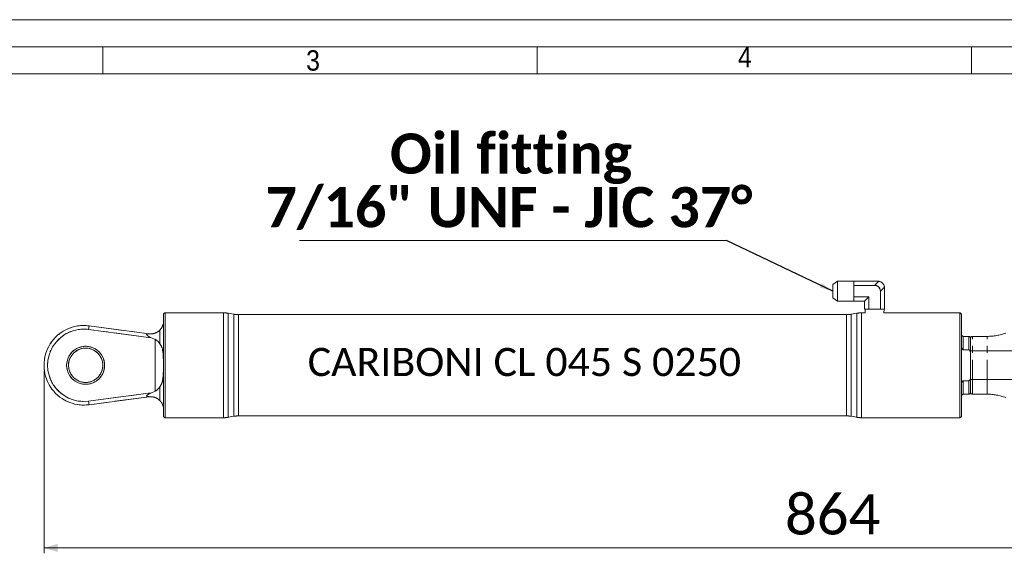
# Model space of a CAD drawing. Header units: millimetres. Extents: x 30 to 2493, y 30 to 1752.
# Tile 6 of 9: x 494 to 1038, y 1457 to 1752. Entities that reach past the tile are written whole.
import ezdxf

# ---------------------------------------------------------------- set-up
doc = ezdxf.new("R2010")
doc.units = ezdxf.units.MM
doc.header["$LTSCALE"] = 3
doc.linetypes.add('SLD-Combinazione-di-due-tratteggi', pattern=[12.7, 6.35, -1.27, 1.27, -1.27, 1.27, -1.27])
doc.linetypes.add('SLD-Solido', pattern=[0])
doc.styles.add('SLDTEXTSTYLE0', font='GOTHIC.TTF', dxfattribs={"width": 0.913})
doc.styles.add('SLDTEXTSTYLE3', font='calibri.ttf')
doc.styles.add('SLDTEXTSTYLE4', font='calibrib.ttf')
doc.styles.add('SLDTEXTSTYLE5', font='calibriz.ttf')
doc.styles.get("Standard").update_dxf_attribs({"font": 'calibrib.ttf'})
doc.dimstyles.new('SLDDIMSTYLE1', dxfattribs={"dimtxt": 22.225, "dimasz": 7.5, "dimexe": 0, "dimexo": 0.0625, "dimgap": 5.55625, "dimtad": 1, "dimrnd": 1e-09, "dimzin": 12, "dimdsep": 46, "dimtxsty": 'SLDTEXTSTYLE4', "dimsah": 1, "dimcen": 0.09, "dimadec": 0, "dimazin": 3, "dimtfac": 1, "dimtofl": 0, "dimtmove": 0, "dimatfit": 3, "dimfxl": 1, "dimfrac": 2, "dimtolj": 1, "dimtzin": 12, "dimarcsym": 0})
doc.dimstyles.new('SLDDIMSTYLE2', dxfattribs={"dimtxt": 0.18, "dimasz": 7.5, "dimexe": 0, "dimexo": 0.0625, "dimgap": 0, "dimtad": 0, "dimtih": 1, "dimtoh": 1, "dimdec": 0, "dimrnd": 1e-09, "dimzin": 0, "dimdsep": 46, "dimtxsty": 'Standard', "dimsah": 1, "dimcen": 0.09, "dimadec": 0, "dimazin": 0, "dimtfac": 7.5, "dimtdec": 0, "dimtofl": 0, "dimtmove": 0, "dimatfit": 3, "dimfxl": 1, "dimfrac": 2, "dimtolj": 1, "dimtzin": 0, "dimarcsym": 0})

# ---------------------------------------------------------------- blocks, each defined once
blk = doc.blocks.new('_D_1')
at = {"color": 7, "linetype": 'SLD-Solido', "lineweight": 0, "transparency": 16777216}
for p, q in [((507.41, 1557.85), (507.41, 1456.85)), ((1371.41, 1557.85), (1371.41, 1456.85)), ((1371.41, 1459.85), (507.41, 1459.85))]:
    blk.add_line(p, q, dxfattribs=at)
for points in [[(507.41, 1459.85), (514.91, 1457.6), (514.91, 1462.1)], [(1371.41, 1459.85), (1363.91, 1462.1), (1363.91, 1457.6)]]:
    blk.add_solid(points, dxfattribs=at)
at = {"color": 7, "linetype": 'SLD-Solido', "lineweight": 0, "transparency": 16777216, "insert": (916.87, 1489.49), "char_height": 22.225, "attachment_point": 1, "style": 'SLDTEXTSTYLE3'}
blk.add_mtext('864', dxfattribs=at)
blk = doc.blocks.new('SW_NOTE_3')
at = {"color": 0, "linetype": 'SLD-Solido', "lineweight": 0}
blk.add_line((-235.98, 0), (0, 0), dxfattribs=at)
at = {"color": 0, "linetype": 'Continuous', "lineweight": 0, "char_height": 22.225, "attachment_point": 2, "style": 'SLDTEXTSTYLE4'}
for s, insert in [('Oil fitting', (-119.08, 59.27)), ('7/16" UNF - JIC 37°', (-120.22, 29.63))]:
    blk.add_mtext(s, dxfattribs=dict(at, insert=insert))

msp = doc.modelspace()

# ---------------------------------------------------------------- linework, layer by layer
at = {"color": 7, "linetype": 'SLD-Solido', "lineweight": 0}
for p, q in [((2493, 1752), (30, 1752)), ((2478, 1737), (45, 1737)), ((540, 1722), (540, 1737)), ((780, 1722), (780, 1737)), ((1020, 1722), (1020, 1737))]:
    msp.add_line(p, q, dxfattribs=at)
at = {"color": 7, "linetype": 'SLD-Solido', "lineweight": 15}
for p, q in [((2463, 1722), (60, 1722)), ((945.988, 1607.409), (943.408, 1605.465)), ((943.408, 1598.242), (943.408, 1605.465)), ((954.908, 1607.409), (945.988, 1607.409)), ((945.988, 1607.409), (945.988, 1596.297)), ((954.908, 1607.409), (954.908, 1607.353)), ((954.908, 1607.011), (954.908, 1607.353)), ((968.241, 1607.353), (954.908, 1607.353)), ((954.908, 1607.011), (954.908, 1606.222)), ((954.908, 1605.029), (954.908, 1606.222)), ((966.408, 1605.029), (968.703, 1607.324)), ((954.908, 1605.029), (954.908, 1602.642)), ((966.408, 1605.029), (954.908, 1605.029)), ((954.908, 1602.642), (954.908, 1601.065)), ((954.908, 1601.065), (954.908, 1598.678)), ((971.878, 1604.148), (969.583, 1601.853)), ((969.583, 1601.853), (969.583, 1591.853)), ((971.908, 1603.686), (971.908, 1591.853)), ((943.408, 1598.242), (945.988, 1596.297)), ((945.988, 1596.297), (954.908, 1596.297)), ((963.232, 1598.678), (954.908, 1598.678)), ((954.908, 1597.484), (954.908, 1598.678)), ((954.908, 1597.484), (954.908, 1596.696)), ((954.908, 1596.353), (954.908, 1596.696)), ((954.908, 1596.353), (954.908, 1596.297)), ((960.908, 1596.353), (954.908, 1596.353)), ((960.908, 1596.353), (963.232, 1598.678)), ((960.908, 1596.353), (960.908, 1591.853)), ((963.232, 1598.678), (963.232, 1591.853)), ((573.408, 1560.853), (573.408, 1588.853)), ((583.779, 1589.853), (574.408, 1589.853)), ((574.408, 1560.853), (574.408, 1589.853)), ((584.1, 1589.853), (585.408, 1589.853)), ((585.408, 1589.853), (586.715, 1589.853)), ((606.595, 1589.853), (587.055, 1589.853)), ((606.595, 1531.853), (606.595, 1589.853)), ((612.286, 1589.081), (609.2, 1589.625)), ((609.2, 1589.625), (609.2, 1532.081)), ((612.286, 1560.853), (612.286, 1589.081)), ((950.924, 1588.853), (614.891, 1588.853)), ((614.891, 1588.853), (614.891, 1560.853)), ((950.924, 1560.853), (950.924, 1588.853)), ((956.615, 1589.625), (953.529, 1589.081)), ((953.529, 1589.081), (953.529, 1532.625)), ((956.615, 1560.853), (956.615, 1589.625)), ((961.263, 1589.853), (959.22, 1589.853)), ((959.22, 1589.853), (959.22, 1531.853)), ((963.232, 1591.853), (960.908, 1591.853)), ((961.193, 1591.853), (961.263, 1589.853)), ((963.232, 1591.853), (969.583, 1591.853)), ((971.908, 1591.853), (969.583, 1591.853)), ((971.552, 1589.853), (971.622, 1591.853)), ((1000.758, 1589.853), (971.552, 1589.853)), ((1001.1, 1589.853), (1002.408, 1589.853)), ((1002.408, 1589.853), (1003.715, 1589.853)), ((1013.408, 1589.853), (1004.037, 1589.853)), ((1013.408, 1560.853), (1013.408, 1589.853)), ((1014.408, 1560.853), (1014.408, 1588.853)), ((532.279, 1582.665), (532.018, 1580.682)), ((565.228, 1576.31), (532.018, 1580.682)), ((532.279, 1582.665), (565.489, 1578.293)), ((565.489, 1578.293), (565.475, 1578.19)), ((566.998, 1578.258), (565.475, 1578.19)), ((571.408, 1580.336), (571.408, 1572.763)), ((565.291, 1576.792), (565.228, 1576.31)), ((565.291, 1576.792), (566.425, 1576.233)), ((568.908, 1575.134), (566.425, 1576.233)), ((568.908, 1546.573), (568.908, 1575.134)), ((1018.408, 1576.853), (1015.408, 1576.853)), ((1015.408, 1576.853), (1015.408, 1569.441)), ((1018.408, 1576.853), (1018.408, 1569.441)), ((1019.408, 1575.853), (1019.408, 1567.391)), ((1015.408, 1569.441), (1018.408, 1569.441)), ((1269.408, 1568.788), (1019.408, 1568.788)), ((1019.408, 1567.391), (1019.408, 1554.315)), ((573.408, 1532.853), (573.408, 1560.853)), ((574.408, 1531.853), (574.408, 1560.853)), ((612.286, 1532.625), (612.286, 1560.853)), ((614.891, 1560.853), (614.891, 1532.853)), ((950.924, 1532.853), (950.924, 1560.853)), ((956.615, 1532.081), (956.615, 1560.853)), ((1013.408, 1531.853), (1013.408, 1560.853)), ((1014.408, 1532.853), (1014.408, 1560.853)), ((1018.408, 1552.265), (1015.408, 1552.265)), ((1015.408, 1552.265), (1015.408, 1544.853)), ((1018.408, 1552.265), (1018.408, 1544.853)), ((1019.408, 1554.315), (1019.408, 1545.853)), ((1019.408, 1552.918), (1269.408, 1552.918)), ((532.018, 1541.024), (565.228, 1545.396)), ((565.291, 1544.914), (565.228, 1545.396)), ((566.425, 1545.473), (565.291, 1544.914)), ((566.425, 1545.473), (568.908, 1546.573)), ((571.408, 1548.943), (571.408, 1541.37)), ((532.279, 1539.041), (532.018, 1541.024)), ((565.489, 1543.414), (532.279, 1539.041)), ((565.475, 1543.517), (566.998, 1543.448)), ((565.489, 1543.414), (565.475, 1543.517)), ((1015.408, 1544.853), (1018.408, 1544.853)), ((574.408, 1531.853), (606.595, 1531.853)), ((609.2, 1532.081), (612.286, 1532.625)), ((614.891, 1532.853), (950.924, 1532.853)), ((953.529, 1532.625), (956.615, 1532.081)), ((959.22, 1531.853), (1013.408, 1531.853))]:
    msp.add_line(p, q, dxfattribs=at)
at = {"color": 7, "linetype": 'SLD-Combinazione-di-due-tratteggi', "lineweight": 0}
for p, q in [((945.988, 1607.409), (943.408, 1605.465)), ((945.988, 1607.409), (943.408, 1605.465)), ((943.408, 1598.242), (943.408, 1605.465)), ((943.408, 1598.242), (943.408, 1605.465)), ((954.908, 1607.409), (945.988, 1607.409)), ((945.988, 1607.409), (945.988, 1596.297)), ((954.908, 1607.409), (945.988, 1607.409)), ((945.988, 1607.409), (945.988, 1596.297)), ((954.908, 1607.409), (954.908, 1607.353)), ((954.908, 1607.409), (954.908, 1607.353)), ((954.908, 1607.011), (954.908, 1607.353)), ((968.241, 1607.353), (954.908, 1607.353)), ((954.908, 1607.011), (954.908, 1607.353)), ((968.241, 1607.353), (954.908, 1607.353)), ((954.908, 1607.011), (954.908, 1606.222)), ((954.908, 1607.011), (954.908, 1606.222)), ((954.908, 1605.029), (954.908, 1606.222)), ((954.908, 1605.029), (954.908, 1606.222)), ((966.408, 1605.029), (968.703, 1607.324)), ((966.408, 1605.029), (968.703, 1607.324)), ((954.908, 1605.029), (954.908, 1602.642)), ((966.408, 1605.029), (954.908, 1605.029)), ((954.908, 1605.029), (954.908, 1602.642)), ((966.408, 1605.029), (954.908, 1605.029)), ((954.908, 1602.642), (954.908, 1601.065)), ((954.908, 1602.642), (954.908, 1601.065)), ((954.908, 1601.065), (954.908, 1598.678)), ((954.908, 1601.065), (954.908, 1598.678)), ((971.878, 1604.148), (969.583, 1601.853)), ((971.878, 1604.148), (969.583, 1601.853)), ((969.583, 1601.853), (969.583, 1591.853)), ((969.583, 1601.853), (969.583, 1591.853)), ((971.908, 1603.686), (971.908, 1591.853)), ((971.908, 1603.686), (971.908, 1591.853)), ((943.408, 1598.242), (945.988, 1596.297)), ((943.408, 1598.242), (945.988, 1596.297)), ((945.988, 1596.297), (954.908, 1596.297)), ((945.988, 1596.297), (954.908, 1596.297)), ((963.232, 1598.678), (954.908, 1598.678)), ((954.908, 1597.484), (954.908, 1598.678)), ((963.232, 1598.678), (954.908, 1598.678)), ((954.908, 1597.484), (954.908, 1598.678)), ((954.908, 1597.484), (954.908, 1596.696)), ((954.908, 1597.484), (954.908, 1596.696)), ((954.908, 1596.353), (954.908, 1596.696)), ((954.908, 1596.353), (954.908, 1596.696)), ((954.908, 1596.353), (954.908, 1596.297)), ((960.908, 1596.353), (954.908, 1596.353)), ((954.908, 1596.353), (954.908, 1596.297)), ((960.908, 1596.353), (954.908, 1596.353)), ((960.908, 1596.353), (963.232, 1598.678)), ((960.908, 1596.353), (963.232, 1598.678)), ((960.908, 1596.353), (960.908, 1591.853)), ((960.908, 1596.353), (960.908, 1591.853)), ((963.232, 1598.678), (963.232, 1591.853)), ((963.232, 1598.678), (963.232, 1591.853)), ((573.408, 1560.853), (573.408, 1588.853)), ((573.408, 1560.853), (573.408, 1588.853)), ((583.779, 1589.853), (574.408, 1589.853)), ((574.408, 1560.853), (574.408, 1589.853)), ((583.779, 1589.853), (574.408, 1589.853)), ((574.408, 1560.853), (574.408, 1589.853)), ((584.1, 1589.853), (585.408, 1589.853)), ((584.1, 1589.853), (585.408, 1589.853)), ((585.408, 1589.853), (586.715, 1589.853)), ((585.408, 1589.853), (586.715, 1589.853)), ((606.595, 1589.853), (587.055, 1589.853)), ((606.595, 1589.853), (587.055, 1589.853)), ((606.595, 1531.853), (606.595, 1589.853)), ((606.595, 1531.853), (606.595, 1589.853)), ((612.286, 1589.081), (609.2, 1589.625)), ((609.2, 1589.625), (609.2, 1532.081)), ((612.286, 1589.081), (609.2, 1589.625)), ((609.2, 1589.625), (609.2, 1532.081)), ((612.286, 1560.853), (612.286, 1589.081)), ((612.286, 1560.853), (612.286, 1589.081)), ((950.924, 1588.853), (614.891, 1588.853)), ((614.891, 1588.853), (614.891, 1560.853)), ((950.924, 1588.853), (614.891, 1588.853)), ((614.891, 1588.853), (614.891, 1560.853)), ((950.924, 1560.853), (950.924, 1588.853)), ((950.924, 1560.853), (950.924, 1588.853)), ((956.615, 1589.625), (953.529, 1589.081)), ((956.615, 1589.625), (953.529, 1589.081)), ((953.529, 1589.081), (953.529, 1532.625)), ((953.529, 1589.081), (953.529, 1532.625)), ((956.615, 1560.853), (956.615, 1589.625)), ((956.615, 1560.853), (956.615, 1589.625)), ((961.263, 1589.853), (959.22, 1589.853)), ((959.22, 1589.853), (959.22, 1531.853)), ((961.263, 1589.853), (959.22, 1589.853)), ((959.22, 1589.853), (959.22, 1531.853)), ((963.232, 1591.853), (960.908, 1591.853)), ((963.232, 1591.853), (960.908, 1591.853)), ((961.193, 1591.853), (961.263, 1589.853)), ((961.193, 1591.853), (961.263, 1589.853)), ((963.232, 1591.853), (969.583, 1591.853)), ((963.232, 1591.853), (969.583, 1591.853)), ((971.908, 1591.853), (969.583, 1591.853)), ((971.908, 1591.853), (969.583, 1591.853)), ((971.552, 1589.853), (971.622, 1591.853)), ((971.552, 1589.853), (971.622, 1591.853)), ((1000.758, 1589.853), (971.552, 1589.853)), ((1000.758, 1589.853), (971.552, 1589.853)), ((1001.1, 1589.853), (1002.408, 1589.853)), ((1001.1, 1589.853), (1002.408, 1589.853)), ((1002.408, 1589.853), (1003.715, 1589.853)), ((1002.408, 1589.853), (1003.715, 1589.853)), ((1013.408, 1589.853), (1004.037, 1589.853)), ((1013.408, 1589.853), (1004.037, 1589.853)), ((1013.408, 1560.853), (1013.408, 1589.853)), ((1013.408, 1560.853), (1013.408, 1589.853)), ((1014.408, 1560.853), (1014.408, 1588.853)), ((1014.408, 1560.853), (1014.408, 1588.853)), ((532.279, 1582.665), (532.018, 1580.682)), ((532.279, 1582.665), (532.018, 1580.682)), ((565.228, 1576.31), (532.018, 1580.682)), ((565.228, 1576.31), (532.018, 1580.682)), ((532.279, 1582.665), (565.489, 1578.293)), ((532.279, 1582.665), (565.489, 1578.293)), ((565.489, 1578.293), (565.475, 1578.19)), ((565.489, 1578.293), (565.475, 1578.19)), ((566.998, 1578.258), (565.475, 1578.19)), ((566.998, 1578.258), (565.475, 1578.19)), ((571.408, 1580.336), (571.408, 1572.763)), ((571.408, 1580.336), (571.408, 1572.763)), ((565.291, 1576.792), (565.228, 1576.31)), ((565.291, 1576.792), (565.228, 1576.31)), ((565.291, 1576.792), (566.425, 1576.233)), ((565.291, 1576.792), (566.425, 1576.233)), ((568.908, 1575.134), (566.425, 1576.233)), ((568.908, 1575.134), (566.425, 1576.233)), ((568.908, 1546.573), (568.908, 1575.134)), ((568.908, 1546.573), (568.908, 1575.134)), ((1018.408, 1576.853), (1015.408, 1576.853)), ((1015.408, 1576.853), (1015.408, 1569.441)), ((1018.408, 1576.853), (1015.408, 1576.853)), ((1015.408, 1576.853), (1015.408, 1569.441)), ((1018.408, 1576.853), (1018.408, 1569.441)), ((1018.408, 1576.853), (1018.408, 1569.441)), ((1019.408, 1575.853), (1019.408, 1567.391)), ((1019.408, 1545.853), (1019.408, 1575.853)), ((1019.408, 1575.853), (1019.408, 1567.391)), ((1028.576, 1576.853), (1020.408, 1576.853)), ((1020.408, 1544.853), (1020.408, 1576.853)), ((1028.576, 1544.853), (1028.576, 1576.853)), ((1015.408, 1569.441), (1018.408, 1569.441)), ((1015.408, 1569.441), (1018.408, 1569.441)), ((1269.408, 1568.788), (1019.408, 1568.788)), ((1019.408, 1567.391), (1019.408, 1554.315)), ((573.408, 1532.853), (573.408, 1560.853)), ((573.408, 1532.853), (573.408, 1560.853)), ((574.408, 1531.853), (574.408, 1560.853)), ((574.408, 1531.853), (574.408, 1560.853)), ((612.286, 1532.625), (612.286, 1560.853)), ((612.286, 1532.625), (612.286, 1560.853)), ((614.891, 1560.853), (614.891, 1532.853)), ((614.891, 1560.853), (614.891, 1532.853)), ((950.924, 1532.853), (950.924, 1560.853)), ((950.924, 1532.853), (950.924, 1560.853)), ((956.615, 1532.081), (956.615, 1560.853)), ((956.615, 1532.081), (956.615, 1560.853)), ((1013.408, 1531.853), (1013.408, 1560.853)), ((1013.408, 1531.853), (1013.408, 1560.853)), ((1014.408, 1532.853), (1014.408, 1560.853)), ((1014.408, 1532.853), (1014.408, 1560.853)), ((1018.408, 1552.265), (1015.408, 1552.265)), ((1015.408, 1552.265), (1015.408, 1544.853)), ((1018.408, 1552.265), (1015.408, 1552.265)), ((1015.408, 1552.265), (1015.408, 1544.853)), ((1018.408, 1552.265), (1018.408, 1544.853)), ((1018.408, 1552.265), (1018.408, 1544.853)), ((1019.408, 1554.315), (1019.408, 1545.853)), ((1019.408, 1554.315), (1019.408, 1545.853)), ((1019.408, 1552.918), (1269.408, 1552.918)), ((532.018, 1541.024), (565.228, 1545.396)), ((532.018, 1541.024), (565.228, 1545.396)), ((565.291, 1544.914), (565.228, 1545.396)), ((565.291, 1544.914), (565.228, 1545.396)), ((566.425, 1545.473), (565.291, 1544.914)), ((566.425, 1545.473), (565.291, 1544.914)), ((566.425, 1545.473), (568.908, 1546.573)), ((566.425, 1545.473), (568.908, 1546.573)), ((571.408, 1548.943), (571.408, 1541.37)), ((571.408, 1548.943), (571.408, 1541.37)), ((532.279, 1539.041), (532.018, 1541.024)), ((532.279, 1539.041), (532.018, 1541.024)), ((565.489, 1543.414), (532.279, 1539.041)), ((565.489, 1543.414), (532.279, 1539.041)), ((565.475, 1543.517), (566.998, 1543.448)), ((565.489, 1543.414), (565.475, 1543.517)), ((565.475, 1543.517), (566.998, 1543.448)), ((565.489, 1543.414), (565.475, 1543.517)), ((1015.408, 1544.853), (1018.408, 1544.853)), ((1015.408, 1544.853), (1018.408, 1544.853)), ((1020.408, 1544.853), (1028.576, 1544.853)), ((574.408, 1531.853), (606.595, 1531.853)), ((574.408, 1531.853), (606.595, 1531.853)), ((609.2, 1532.081), (612.286, 1532.625)), ((609.2, 1532.081), (612.286, 1532.625)), ((614.891, 1532.853), (950.924, 1532.853)), ((614.891, 1532.853), (950.924, 1532.853)), ((953.529, 1532.625), (956.615, 1532.081)), ((953.529, 1532.625), (956.615, 1532.081)), ((959.22, 1531.853), (1013.408, 1531.853)), ((959.22, 1531.853), (1013.408, 1531.853))]:
    msp.add_line(p, q, dxfattribs=at)
at = {"color": 7, "linetype": 'SLD-Solido', "lineweight": 15}
for radius in [10.5, 9.5]:
    msp.add_circle((530.408, 1560.853), radius, dxfattribs=at)
at = {"color": 7, "linetype": 'SLD-Combinazione-di-due-tratteggi', "lineweight": 0}
for radius in [10.5, 10.5, 9.5, 9.5]:
    msp.add_circle((530.408, 1560.853), radius, dxfattribs=at)
at = {"color": 7, "linetype": 'SLD-Solido', "lineweight": 15}
for centre, radius, start, end in [((968.241, 1603.686), 3.667, 82.76124, 90), ((968.241, 1603.686), 3.667, 7.23876, 82.76124), ((968.241, 1603.686), 3.667, 0, 7.23876), ((574.408, 1588.853), 1, 90, 180), ((606.595, 1574.853), 15, 80, 90), ((614.891, 1603.853), 15, 260, 270), ((950.924, 1603.853), 15, 270, 280), ((959.22, 1574.853), 15, 90, 100), ((1013.408, 1588.853), 1, 0, 90), ((529.408, 1560.853), 22, 82.5, 277.5), ((529.408, 1560.853), 20, 82.5, 277.5), ((566.403, 1585.237), 7.004, 262.5, 274.86832), ((566.403, 1585.237), 9.004, 262.5, 270.13619), ((1015.408, 1577.853), 1, 180, 270), ((1018.408, 1575.853), 1, 0, 90), ((566.403, 1536.469), 9.004, 89.86381, 97.5), ((1018.408, 1545.853), 1, 270, 0), ((566.403, 1536.469), 7.004, 85.13168, 97.5), ((1015.408, 1543.853), 1, 90, 180), ((574.408, 1532.853), 1, 180, 270), ((606.595, 1546.853), 15, 270, 280), ((614.891, 1517.853), 15, 90, 100), ((950.924, 1517.853), 15, 80, 90), ((959.22, 1546.853), 15, 260, 270), ((1013.408, 1532.853), 1, 270, 0)]:
    msp.add_arc(centre, radius, start, end, dxfattribs=at)
at = {"color": 7, "linetype": 'SLD-Combinazione-di-due-tratteggi', "lineweight": 0}
for centre, radius, start, end in [((968.241, 1603.686), 3.667, 82.76124, 90), ((968.241, 1603.686), 3.667, 82.76124, 90), ((968.241, 1603.686), 3.667, 7.23876, 82.76124), ((968.241, 1603.686), 3.667, 7.23876, 82.76124), ((968.241, 1603.686), 3.667, 0, 7.23876), ((968.241, 1603.686), 3.667, 0, 7.23876), ((574.408, 1588.853), 1, 90, 180), ((574.408, 1588.853), 1, 90, 180), ((606.595, 1574.853), 15, 80, 90), ((606.595, 1574.853), 15, 80, 90), ((614.891, 1603.853), 15, 260, 270), ((614.891, 1603.853), 15, 260, 270), ((950.924, 1603.853), 15, 270, 280), ((950.924, 1603.853), 15, 270, 280), ((959.22, 1574.853), 15, 90, 100), ((959.22, 1574.853), 15, 90, 100), ((1013.408, 1588.853), 1, 0, 90), ((1013.408, 1588.853), 1, 0, 90), ((529.408, 1560.853), 22, 82.5, 277.5), ((529.408, 1560.853), 22, 82.5, 277.5), ((529.408, 1560.853), 20, 82.5, 277.5), ((529.408, 1560.853), 20, 82.5, 277.5), ((566.403, 1585.237), 7.004, 262.5, 274.86832), ((566.403, 1585.237), 7.004, 262.5, 274.86832), ((1028.576, 1606.853), 30, 270, 290.19687), ((566.403, 1585.237), 9.004, 262.5, 270.13619), ((566.403, 1585.237), 9.004, 262.5, 270.13619), ((1015.408, 1577.853), 1, 180, 270), ((1015.408, 1577.853), 1, 180, 270), ((1018.408, 1575.853), 1, 0, 90), ((1018.408, 1575.853), 1, 0, 90), ((1020.408, 1575.853), 1, 90, 180), ((566.403, 1536.469), 9.004, 89.86381, 97.5), ((566.403, 1536.469), 9.004, 89.86381, 97.5), ((1018.408, 1545.853), 1, 270, 0), ((1018.408, 1545.853), 1, 270, 0), ((1020.408, 1545.853), 1, 180, 270), ((566.403, 1536.469), 7.004, 85.13168, 97.5), ((566.403, 1536.469), 7.004, 85.13168, 97.5), ((1015.408, 1543.853), 1, 90, 180), ((1015.408, 1543.853), 1, 90, 180), ((1028.576, 1514.853), 30, 69.7918, 90), ((574.408, 1532.853), 1, 180, 270), ((574.408, 1532.853), 1, 180, 270), ((606.595, 1546.853), 15, 270, 280), ((606.595, 1546.853), 15, 270, 280), ((614.891, 1517.853), 15, 90, 100), ((614.891, 1517.853), 15, 90, 100), ((950.924, 1517.853), 15, 80, 90), ((950.924, 1517.853), 15, 80, 90), ((959.22, 1546.853), 15, 260, 270), ((959.22, 1546.853), 15, 260, 270), ((1013.408, 1532.853), 1, 270, 0), ((1013.408, 1532.853), 1, 270, 0)]:
    msp.add_arc(centre, radius, start, end, dxfattribs=at)
at = {"color": 7, "linetype": 'SLD-Solido', "lineweight": 15}
msp.add_ellipse((965.349, 1600.795), major_axis=(-3.347, -3.347), ratio=0.7745967, start_param=2.4825346, end_param=3.8006507, dxfattribs=at)
at = {"color": 7, "linetype": 'SLD-Combinazione-di-due-tratteggi', "lineweight": 0}
msp.add_ellipse((965.349, 1600.795), major_axis=(-3.347, -3.347), ratio=0.7745967, start_param=2.4825346, end_param=3.8006507, dxfattribs=at)
msp.add_ellipse((965.349, 1600.795), major_axis=(-3.347, -3.347), ratio=0.7745967, start_param=2.4825346, end_param=3.8006507, dxfattribs=at)
at = {"color": 7, "linetype": 'SLD-Solido', "lineweight": 15}
for points, knots in [([(585.408, 1589.806), (585.222, 1589.807), (584.852, 1589.809), (584.357, 1589.824), (583.987, 1589.84), (583.777, 1589.852), (583.778, 1589.852), (583.779, 1589.852)], [0, 0, 0, 0, 0.2146012, 0.4291941, 0.6440053, 0.8589593, 1, 1, 1, 1]), ([(587.055, 1589.853), (587.056, 1589.853), (587.087, 1589.855), (586.976, 1589.848), (586.716, 1589.835), (586.288, 1589.818), (585.828, 1589.808), (585.525, 1589.807), (585.408, 1589.806)], [0, 0, 0, 0, 0.0053232, 0.219675, 0.4340262, 0.6486785, 0.863465, 1, 1, 1, 1]), ([(1000.758, 1589.853), (1000.776, 1589.852), (1000.812, 1589.85), (1001.096, 1589.835), (1001.514, 1589.819), (1002.037, 1589.807), (1002.601, 1589.805), (1003.142, 1589.814), (1003.603, 1589.83), (1003.918, 1589.845), (1004.067, 1589.854), (1004.043, 1589.852), (1004.037, 1589.852)], [0, 0, 0, 0, 0.10725229, 0.2145004, 0.3218573, 0.42928579, 0.5365958, 0.64378216, 0.75103267, 0.85843492, 0.9658399, 1, 1, 1, 1]), ([(573.205, 1583.565), (573.143, 1583.334), (573.034, 1582.924), (572.686, 1582.106), (572.216, 1581.258), (571.674, 1580.64), (571.408, 1580.336)], [0, 0, 0, 0, 0.3004827, 0.5341814, 0.7714355, 1, 1, 1, 1]), ([(565.291, 1576.792), (565.194, 1576.847), (564.857, 1577.037), (564.452, 1577.303), (564.185, 1577.598), (564.115, 1577.75), (564.116, 1577.87), (564.18, 1577.966), (564.348, 1578.077), (564.778, 1578.182), (565.197, 1578.187), (565.475, 1578.19)], [0, 0, 0, 0, 0.0988393, 0.3419697, 0.423069, 0.4708723, 0.5134624, 0.5606534, 0.6073919, 0.7386928, 1, 1, 1, 1]), ([(571.408, 1580.336), (571.149, 1580.093), (570.625, 1579.599), (569.415, 1578.852), (568.142, 1578.39), (567.212, 1578.283), (566.998, 1578.258)], [0, 0, 0, 0, 0.2628389, 0.5321369, 0.8920186, 1, 1, 1, 1]), ([(571.408, 1572.763), (570.991, 1573.372), (570.338, 1574.327), (569.288, 1574.919), (568.908, 1575.134)], [0, 0, 0, 0, 0.6369556, 1, 1, 1, 1]), ([(571.408, 1548.943), (571.792, 1549.524), (572.517, 1550.619), (572.966, 1552.547), (573.275, 1554.975), (573.394, 1558.061), (573.375, 1561.785), (573.371, 1565.53), (573.062, 1568.889), (572.44, 1571.348), (571.662, 1572.415), (571.408, 1572.763)], [0, 0, 0, 0, 0.0893324, 0.1684714, 0.2478058, 0.3912479, 0.5347908, 0.6828482, 0.8305436, 0.9446154, 1, 1, 1, 1]), ([(1014.408, 1571.185), (1014.408, 1571.004), (1014.426, 1570.821), (1014.497, 1570.467), (1014.55, 1570.292), (1014.7, 1569.959), (1014.796, 1569.8), (1014.988, 1569.606), (1015.061, 1569.549), (1015.224, 1569.466), (1015.316, 1569.441), (1015.408, 1569.441)], [0, 0, 0, 0, 0.25, 0.25, 0.5, 0.5, 0.75, 0.75, 0.875, 0.875, 1, 1, 1, 1]), ([(1018.408, 1569.441), (1018.511, 1569.441), (1018.614, 1569.409), (1018.795, 1569.304), (1018.872, 1569.233), (1019.072, 1568.993), (1019.163, 1568.803), (1019.297, 1568.413), (1019.34, 1568.212), (1019.396, 1567.802), (1019.408, 1567.596), (1019.408, 1567.391)], [0, 0, 0, 0, 0.125, 0.125, 0.25, 0.25, 0.5, 0.5, 0.75, 0.75, 1, 1, 1, 1]), ([(1015.408, 1552.265), (1015.316, 1552.265), (1015.225, 1552.241), (1015.061, 1552.158), (1014.989, 1552.1), (1014.86, 1551.971), (1014.803, 1551.897), (1014.705, 1551.745), (1014.662, 1551.664), (1014.55, 1551.414), (1014.497, 1551.24), (1014.426, 1550.886), (1014.408, 1550.702), (1014.408, 1550.521)], [0, 0, 0, 0, 0.125, 0.125, 0.25, 0.25, 0.375, 0.375, 0.5, 0.5, 0.75, 0.75, 1, 1, 1, 1]), ([(1019.408, 1554.315), (1019.408, 1554.109), (1019.396, 1553.902), (1019.34, 1553.495), (1019.297, 1553.293), (1019.196, 1552.999), (1019.156, 1552.903), (1019.06, 1552.72), (1019.004, 1552.632), (1018.873, 1552.475), (1018.795, 1552.403), (1018.616, 1552.298), (1018.511, 1552.265), (1018.408, 1552.265)], [0, 0, 0, 0, 0.25, 0.25, 0.5, 0.5, 0.625, 0.625, 0.75, 0.75, 0.875, 0.875, 1, 1, 1, 1]), ([(568.908, 1546.573), (569.354, 1546.833), (570.397, 1547.441), (571.04, 1548.397), (571.408, 1548.943)], [0, 0, 0, 0, 0.428871, 1, 1, 1, 1]), ([(565.291, 1544.914), (565.194, 1544.859), (564.857, 1544.669), (564.452, 1544.403), (564.185, 1544.108), (564.115, 1543.957), (564.116, 1543.837), (564.18, 1543.74), (564.348, 1543.629), (564.778, 1543.524), (565.197, 1543.52), (565.475, 1543.517)], [0, 0, 0, 0, 0.0988393, 0.3419697, 0.423069, 0.4708723, 0.5134624, 0.5606534, 0.6073919, 0.7386928, 1, 1, 1, 1]), ([(566.998, 1543.448), (567.162, 1543.43), (567.963, 1543.344), (569.561, 1542.839), (570.752, 1542.017), (571.312, 1541.464), (571.408, 1541.37)], [0, 0, 0, 0, 0.08267799, 0.4020335, 0.89810914, 1, 1, 1, 1]), ([(571.408, 1541.37), (571.58, 1541.181), (571.928, 1540.802), (572.46, 1540.033), (572.912, 1539.131), (573.119, 1538.482), (573.191, 1538.196), (573.205, 1538.141)], [0, 0, 0, 0, 0.1422108, 0.2862112, 0.6001191, 0.9221784, 1, 1, 1, 1])]:
    msp.add_open_spline(points, degree=3, knots=knots, dxfattribs=at)
at = {"color": 7, "linetype": 'SLD-Combinazione-di-due-tratteggi', "lineweight": 0}
for points, knots in [([(585.408, 1589.806), (585.222, 1589.807), (584.852, 1589.809), (584.357, 1589.824), (583.987, 1589.84), (583.777, 1589.852), (583.778, 1589.852), (583.779, 1589.852)], [0, 0, 0, 0, 0.2146012, 0.4291941, 0.6440053, 0.8589593, 1, 1, 1, 1]), ([(585.408, 1589.806), (585.222, 1589.807), (584.852, 1589.809), (584.357, 1589.824), (583.987, 1589.84), (583.777, 1589.852), (583.778, 1589.852), (583.779, 1589.852)], [0, 0, 0, 0, 0.2146012, 0.4291941, 0.6440053, 0.8589593, 1, 1, 1, 1]), ([(587.055, 1589.853), (587.056, 1589.853), (587.087, 1589.855), (586.976, 1589.848), (586.716, 1589.835), (586.288, 1589.818), (585.828, 1589.808), (585.525, 1589.807), (585.408, 1589.806)], [0, 0, 0, 0, 0.0053232, 0.219675, 0.4340262, 0.6486785, 0.863465, 1, 1, 1, 1]), ([(587.055, 1589.853), (587.056, 1589.853), (587.087, 1589.855), (586.976, 1589.848), (586.716, 1589.835), (586.288, 1589.818), (585.828, 1589.808), (585.525, 1589.807), (585.408, 1589.806)], [0, 0, 0, 0, 0.0053232, 0.219675, 0.4340262, 0.6486785, 0.863465, 1, 1, 1, 1]), ([(1000.758, 1589.853), (1000.776, 1589.852), (1000.812, 1589.85), (1001.096, 1589.835), (1001.514, 1589.819), (1002.037, 1589.807), (1002.601, 1589.805), (1003.142, 1589.814), (1003.603, 1589.83), (1003.918, 1589.845), (1004.067, 1589.854), (1004.043, 1589.852), (1004.037, 1589.852)], [0, 0, 0, 0, 0.10725229, 0.2145004, 0.3218573, 0.42928579, 0.5365958, 0.64378216, 0.75103267, 0.85843492, 0.9658399, 1, 1, 1, 1]), ([(1000.758, 1589.853), (1000.776, 1589.852), (1000.812, 1589.85), (1001.096, 1589.835), (1001.514, 1589.819), (1002.037, 1589.807), (1002.601, 1589.805), (1003.142, 1589.814), (1003.603, 1589.83), (1003.918, 1589.845), (1004.067, 1589.854), (1004.043, 1589.852), (1004.037, 1589.852)], [0, 0, 0, 0, 0.10725229, 0.2145004, 0.3218573, 0.42928579, 0.5365958, 0.64378216, 0.75103267, 0.85843492, 0.9658399, 1, 1, 1, 1]), ([(573.205, 1583.565), (573.143, 1583.334), (573.034, 1582.924), (572.686, 1582.106), (572.216, 1581.258), (571.674, 1580.64), (571.408, 1580.336)], [0, 0, 0, 0, 0.3004827, 0.5341814, 0.7714355, 1, 1, 1, 1]), ([(573.205, 1583.565), (573.143, 1583.334), (573.034, 1582.924), (572.686, 1582.106), (572.216, 1581.258), (571.674, 1580.64), (571.408, 1580.336)], [0, 0, 0, 0, 0.3004827, 0.5341814, 0.7714355, 1, 1, 1, 1]), ([(565.291, 1576.792), (565.194, 1576.847), (564.857, 1577.037), (564.452, 1577.303), (564.185, 1577.598), (564.115, 1577.75), (564.116, 1577.87), (564.18, 1577.966), (564.348, 1578.077), (564.778, 1578.182), (565.197, 1578.187), (565.475, 1578.19)], [0, 0, 0, 0, 0.0988393, 0.3419697, 0.423069, 0.4708723, 0.5134624, 0.5606534, 0.6073919, 0.7386928, 1, 1, 1, 1]), ([(565.291, 1576.792), (565.194, 1576.847), (564.857, 1577.037), (564.452, 1577.303), (564.185, 1577.598), (564.115, 1577.75), (564.116, 1577.87), (564.18, 1577.966), (564.348, 1578.077), (564.778, 1578.182), (565.197, 1578.187), (565.475, 1578.19)], [0, 0, 0, 0, 0.0988393, 0.3419697, 0.423069, 0.4708723, 0.5134624, 0.5606534, 0.6073919, 0.7386928, 1, 1, 1, 1]), ([(571.408, 1580.336), (571.149, 1580.093), (570.625, 1579.599), (569.415, 1578.852), (568.142, 1578.39), (567.212, 1578.283), (566.998, 1578.258)], [0, 0, 0, 0, 0.2628389, 0.5321369, 0.8920186, 1, 1, 1, 1]), ([(571.408, 1580.336), (571.149, 1580.093), (570.625, 1579.599), (569.415, 1578.852), (568.142, 1578.39), (567.212, 1578.283), (566.998, 1578.258)], [0, 0, 0, 0, 0.2628389, 0.5321369, 0.8920186, 1, 1, 1, 1]), ([(571.408, 1572.763), (570.991, 1573.372), (570.338, 1574.327), (569.288, 1574.919), (568.908, 1575.134)], [0, 0, 0, 0, 0.63695557, 1, 1, 1, 1]), ([(571.408, 1572.763), (570.991, 1573.372), (570.338, 1574.327), (569.288, 1574.919), (568.908, 1575.134)], [0, 0, 0, 0, 0.63695557, 1, 1, 1, 1]), ([(571.408, 1548.943), (571.792, 1549.524), (572.517, 1550.619), (572.966, 1552.547), (573.275, 1554.975), (573.394, 1558.061), (573.375, 1561.785), (573.371, 1565.53), (573.062, 1568.889), (572.44, 1571.348), (571.662, 1572.415), (571.408, 1572.763)], [0, 0, 0, 0, 0.0893324, 0.1684714, 0.2478058, 0.3912479, 0.5347908, 0.6828482, 0.8305436, 0.9446154, 1, 1, 1, 1]), ([(571.408, 1548.943), (571.792, 1549.524), (572.517, 1550.619), (572.966, 1552.547), (573.275, 1554.975), (573.394, 1558.061), (573.375, 1561.785), (573.371, 1565.53), (573.062, 1568.889), (572.44, 1571.348), (571.662, 1572.415), (571.408, 1572.763)], [0, 0, 0, 0, 0.0893324, 0.1684714, 0.2478058, 0.3912479, 0.5347908, 0.6828482, 0.8305436, 0.9446154, 1, 1, 1, 1]), ([(1014.408, 1571.185), (1014.408, 1571.004), (1014.426, 1570.821), (1014.497, 1570.467), (1014.55, 1570.292), (1014.7, 1569.959), (1014.796, 1569.8), (1014.988, 1569.606), (1015.061, 1569.549), (1015.224, 1569.466), (1015.316, 1569.441), (1015.408, 1569.441)], [0, 0, 0, 0, 0.25, 0.25, 0.5, 0.5, 0.75, 0.75, 0.875, 0.875, 1, 1, 1, 1]), ([(1014.408, 1571.185), (1014.408, 1571.004), (1014.426, 1570.821), (1014.497, 1570.467), (1014.55, 1570.292), (1014.7, 1569.959), (1014.796, 1569.8), (1014.988, 1569.606), (1015.061, 1569.549), (1015.224, 1569.466), (1015.316, 1569.441), (1015.408, 1569.441)], [0, 0, 0, 0, 0.25, 0.25, 0.5, 0.5, 0.75, 0.75, 0.875, 0.875, 1, 1, 1, 1]), ([(1018.408, 1569.441), (1018.511, 1569.441), (1018.614, 1569.409), (1018.795, 1569.304), (1018.872, 1569.233), (1019.072, 1568.993), (1019.163, 1568.803), (1019.297, 1568.413), (1019.34, 1568.212), (1019.396, 1567.802), (1019.408, 1567.596), (1019.408, 1567.391)], [0, 0, 0, 0, 0.125, 0.125, 0.25, 0.25, 0.5, 0.5, 0.75, 0.75, 1, 1, 1, 1]), ([(1018.408, 1569.441), (1018.511, 1569.441), (1018.614, 1569.409), (1018.795, 1569.304), (1018.872, 1569.233), (1019.072, 1568.993), (1019.163, 1568.803), (1019.297, 1568.413), (1019.34, 1568.212), (1019.396, 1567.802), (1019.408, 1567.596), (1019.408, 1567.391)], [0, 0, 0, 0, 0.125, 0.125, 0.25, 0.25, 0.5, 0.5, 0.75, 0.75, 1, 1, 1, 1]), ([(1015.408, 1552.265), (1015.316, 1552.265), (1015.225, 1552.241), (1015.061, 1552.158), (1014.989, 1552.1), (1014.86, 1551.971), (1014.803, 1551.897), (1014.705, 1551.745), (1014.662, 1551.664), (1014.55, 1551.414), (1014.497, 1551.24), (1014.426, 1550.886), (1014.408, 1550.702), (1014.408, 1550.521)], [0, 0, 0, 0, 0.125, 0.125, 0.25, 0.25, 0.375, 0.375, 0.5, 0.5, 0.75, 0.75, 1, 1, 1, 1]), ([(1015.408, 1552.265), (1015.316, 1552.265), (1015.225, 1552.241), (1015.061, 1552.158), (1014.989, 1552.1), (1014.86, 1551.971), (1014.803, 1551.897), (1014.705, 1551.745), (1014.662, 1551.664), (1014.55, 1551.414), (1014.497, 1551.24), (1014.426, 1550.886), (1014.408, 1550.702), (1014.408, 1550.521)], [0, 0, 0, 0, 0.125, 0.125, 0.25, 0.25, 0.375, 0.375, 0.5, 0.5, 0.75, 0.75, 1, 1, 1, 1]), ([(1019.408, 1554.315), (1019.408, 1554.109), (1019.396, 1553.902), (1019.34, 1553.495), (1019.297, 1553.293), (1019.196, 1552.999), (1019.156, 1552.903), (1019.06, 1552.72), (1019.004, 1552.632), (1018.873, 1552.475), (1018.795, 1552.403), (1018.616, 1552.298), (1018.511, 1552.265), (1018.408, 1552.265)], [0, 0, 0, 0, 0.25, 0.25, 0.5, 0.5, 0.625, 0.625, 0.75, 0.75, 0.875, 0.875, 1, 1, 1, 1]), ([(1019.408, 1554.315), (1019.408, 1554.109), (1019.396, 1553.902), (1019.34, 1553.495), (1019.297, 1553.293), (1019.196, 1552.999), (1019.156, 1552.903), (1019.06, 1552.72), (1019.004, 1552.632), (1018.873, 1552.475), (1018.795, 1552.403), (1018.616, 1552.298), (1018.511, 1552.265), (1018.408, 1552.265)], [0, 0, 0, 0, 0.25, 0.25, 0.5, 0.5, 0.625, 0.625, 0.75, 0.75, 0.875, 0.875, 1, 1, 1, 1]), ([(568.908, 1546.573), (569.354, 1546.833), (570.397, 1547.441), (571.04, 1548.397), (571.408, 1548.943)], [0, 0, 0, 0, 0.428871, 1, 1, 1, 1]), ([(568.908, 1546.573), (569.354, 1546.833), (570.397, 1547.441), (571.04, 1548.397), (571.408, 1548.943)], [0, 0, 0, 0, 0.428871, 1, 1, 1, 1]), ([(565.291, 1544.914), (565.194, 1544.859), (564.857, 1544.669), (564.452, 1544.403), (564.185, 1544.108), (564.115, 1543.957), (564.116, 1543.837), (564.18, 1543.74), (564.348, 1543.629), (564.778, 1543.524), (565.197, 1543.52), (565.475, 1543.517)], [0, 0, 0, 0, 0.0988393, 0.3419697, 0.423069, 0.4708723, 0.5134624, 0.5606534, 0.6073919, 0.7386928, 1, 1, 1, 1]), ([(565.291, 1544.914), (565.194, 1544.859), (564.857, 1544.669), (564.452, 1544.403), (564.185, 1544.108), (564.115, 1543.957), (564.116, 1543.837), (564.18, 1543.74), (564.348, 1543.629), (564.778, 1543.524), (565.197, 1543.52), (565.475, 1543.517)], [0, 0, 0, 0, 0.0988393, 0.3419697, 0.423069, 0.4708723, 0.5134624, 0.5606534, 0.6073919, 0.7386928, 1, 1, 1, 1]), ([(566.998, 1543.448), (567.162, 1543.43), (567.963, 1543.344), (569.561, 1542.839), (570.752, 1542.017), (571.312, 1541.464), (571.408, 1541.37)], [0, 0, 0, 0, 0.08267799, 0.4020335, 0.89810914, 1, 1, 1, 1]), ([(566.998, 1543.448), (567.162, 1543.43), (567.963, 1543.344), (569.561, 1542.839), (570.752, 1542.017), (571.312, 1541.464), (571.408, 1541.37)], [0, 0, 0, 0, 0.08267799, 0.4020335, 0.89810914, 1, 1, 1, 1]), ([(571.408, 1541.37), (571.58, 1541.181), (571.928, 1540.802), (572.46, 1540.033), (572.912, 1539.131), (573.119, 1538.482), (573.191, 1538.196), (573.205, 1538.141)], [0, 0, 0, 0, 0.1422108, 0.2862112, 0.6001191, 0.9221784, 1, 1, 1, 1]), ([(571.408, 1541.37), (571.58, 1541.181), (571.928, 1540.802), (572.46, 1540.033), (572.912, 1539.131), (573.119, 1538.482), (573.191, 1538.196), (573.205, 1538.141)], [0, 0, 0, 0, 0.1422108, 0.2862112, 0.6001191, 0.9221784, 1, 1, 1, 1])]:
    msp.add_open_spline(points, degree=3, knots=knots, dxfattribs=at)

# ---------------------------------------------------------------- block references
at = {"color": 7, "linetype": 'Continuous', "lineweight": 0}
msp.add_blockref('SW_NOTE_3', (884.55, 1629.796), dxfattribs=at)

# ---------------------------------------------------------------- texts
at = {"color": 7, "linetype": 'Continuous', "lineweight": 0, "attachment_point": 1}
for s, insert, char_height, style in [('4', (890.898, 1736.999), 11.286, 'SLDTEXTSTYLE0'), ('3', (652.245, 1735.106), 11.286, 'SLDTEXTSTYLE0'), ('CARIBONI CL 045 S 0250', (653.128, 1570.451), 15.5575, 'SLDTEXTSTYLE5')]:
    msp.add_mtext(s, dxfattribs=dict(at, insert=insert, char_height=char_height, style=style))

# ---------------------------------------------------------------- dimensions: what is measured, and where the dimension line sits
at = {"color": 7, "linetype": 'SLD-Solido', "lineweight": 0}
dim = msp.add_linear_dim(base=(507.408, 1459.853), p1=(1371.408, 1560.853), p2=(507.408, 1560.853), dimstyle='SLDDIMSTYLE1', dxfattribs=at)
dim.commit()
dim.dimension.update_dxf_attribs({"geometry": '_D_1', "text_midpoint": (939.408, 1459.853), "dimtype": 160})

# ---------------------------------------------------------------- leaders
at = {"color": 7, "linetype": 'Continuous', "lineweight": 0}
msp.add_leader([(943.408, 1601.854), (884.55, 1629.796)], dimstyle='SLDDIMSTYLE2', dxfattribs=at)

doc.saveas('drawing.dxf')
